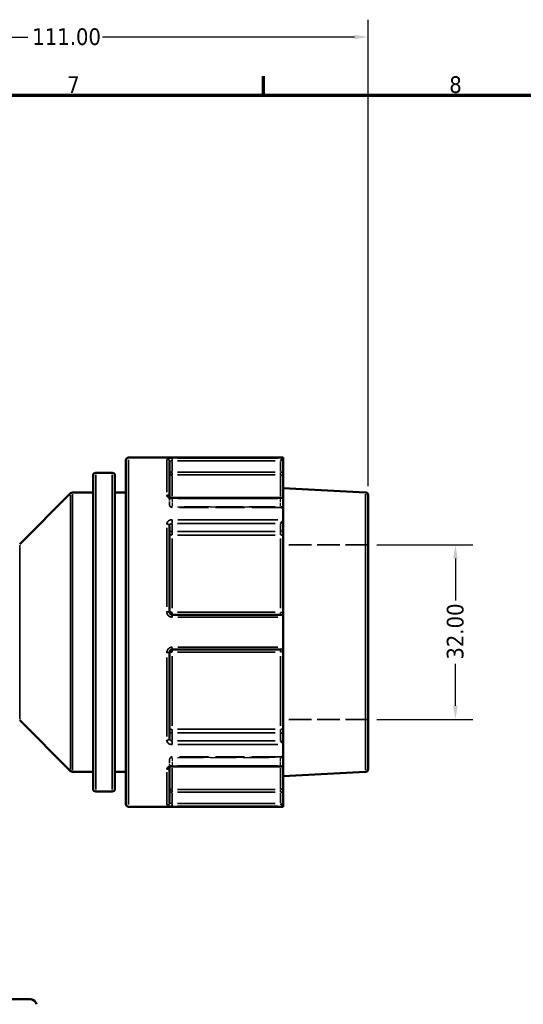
# Model space of a CAD drawing. Header units: millimetres. Extents: x 0 to 926, y 0 to 970.
# Tile 7 of 17: x 446 to 538, y 407 to 588. Entities that reach past the tile are written whole.
import ezdxf

# ---------------------------------------------------------------- set-up
doc = ezdxf.new("R2010")
doc.units = ezdxf.units.MM
doc.linetypes.add('DASHED', pattern=[0.2067, 0.1654, -0.0413])
for name, color, linetype, lineweight in [('Border (ANSI)', 7, 'Continuous', 70), ('Dimension (ANSI)', 7, 'Continuous', 25), ('Hidden (ANSI)', 7, 'DASHED', 35), ('Hidden Narrow (ANSI)', 7, 'DASHED', 25), ('Visible (ANSI)', 7, 'Continuous', 50), ('Visible Narrow (ANSI)', 7, 'Continuous', 35)]:
    doc.layers.add(name, color=color, linetype=linetype, lineweight=lineweight)
doc.styles.add('Note Text (ANSI)', font='tahoma.ttf')
doc.dimstyles.new('Default - mm (ANSI)', dxfattribs={"dimtxt": 3.048, "dimasz": 2.5, "dimexe": 3.175, "dimexo": 1.6002, "dimgap": 0.8, "dimtad": 0, "dimtoh": 1, "dimrnd": 1e-08, "dimzin": 4, "dimdsep": 46, "dimtxsty": 'Note Text (ANSI)', "dimcen": 0.09, "dimdle": 10, "dimclrd": 256, "dimclre": 256, "dimclrt": 256, "dimadec": 1, "dimazin": 1, "dimtfac": 1, "dimtofl": 0, "dimtmove": 0, "dimatfit": 3, "dimfxl": 1, "dimtolj": 1, "dimtzin": 4, "dimlwd": -1, "dimlwe": -1, "dimarcsym": 0})

# ---------------------------------------------------------------- blocks, each defined once
blk = doc.blocks.new('Borders Default Border')
at = {"layer": 'Border (ANSI)'}
blk.add_line((490.58, 574), (490.58, 577.45), dxfattribs=at)
at = {"layer": 'Border (ANSI)', "flags": 128}
blk.add_lwpolyline([(20, 20), (20, 574), (821, 574), (821, 20), (20, 20)], dxfattribs=at)
at = {"layer": 'Border (ANSI)', "char_height": 3.05, "attachment_point": 7, "style": 'Note Text (ANSI)'}
for s, insert in [('7', (454.6, 574.4)), ('8', (524.63, 574.33))]:
    blk.add_mtext(s, dxfattribs=dict(at, insert=insert))
blk = doc.blocks.new('*D9')
at = {"layer": 'Defpoints', "color": 0, "transparency": 16777216}
for p in [(509.75, 491.56), (509.75, 459.56), (525.75, 459.56)]:
    blk.add_point(p, dxfattribs=at)
at = {"layer": 'Dimension (ANSI)', "transparency": 16777216}
for p, q in [((511.35, 491.56), (528.93, 491.56)), ((525.75, 489.06), (525.75, 481.39)), ((525.75, 462.06), (525.75, 469.73)), ((511.35, 459.56), (528.93, 459.56))]:
    blk.add_line(p, q, dxfattribs=at)
for points in [[(525.34, 489.06), (526.17, 489.06), (525.75, 491.56)], [(525.34, 462.06), (526.17, 462.06), (525.75, 459.56)]]:
    blk.add_solid(points, dxfattribs=at)
at = {"layer": 'Dimension (ANSI)', "transparency": 16777216, "insert": (524.17, 470.53), "char_height": 3.048, "attachment_point": 1, "rotation": 90, "style": 'Note Text (ANSI)'}
blk.add_mtext('\\A1;32.00', dxfattribs=at)
blk = doc.blocks.new('*D10')
at = {"layer": 'Defpoints', "color": 0, "transparency": 16777216}
for p in [(509.75, 584.64), (398.75, 532.05), (509.75, 500.69)]:
    blk.add_point(p, dxfattribs=at)
at = {"layer": 'Dimension (ANSI)', "transparency": 16777216}
for p, q in [((398.75, 533.65), (398.75, 587.82)), ((509.75, 502.29), (509.75, 587.82)), ((401.25, 584.64), (447.41, 584.64)), ((507.25, 584.64), (461.09, 584.64))]:
    blk.add_line(p, q, dxfattribs=at)
for points in [[(401.25, 585.06), (401.25, 584.22), (398.75, 584.64)], [(507.25, 585.06), (507.25, 584.22), (509.75, 584.64)]]:
    blk.add_solid(points, dxfattribs=at)
at = {"layer": 'Dimension (ANSI)', "transparency": 16777216, "insert": (448.21, 586.23), "char_height": 3.048, "attachment_point": 1, "style": 'Note Text (ANSI)'}
blk.add_mtext('\\A1;111.00', dxfattribs=at)

msp = doc.modelspace()

# ---------------------------------------------------------------- linework, layer by layer
at = {"layer": 'Hidden (ANSI)', "ltscale": 0.080847}
msp.add_line((473.355, 500.323), (473.355, 500.297), dxfattribs=at)
at = {"layer": 'Hidden (ANSI)', "ltscale": 3.748057}
for p, q in [((473.355, 498.905), (473.355, 500.297)), ((473.355, 450.825), (473.355, 452.216))]:
    msp.add_line(p, q, dxfattribs=at)
at = {"layer": 'Hidden (ANSI)', "ltscale": 32.027092}
for p, q in [((493.715, 498.405), (473.855, 498.405)), ((493.715, 452.716), (473.855, 452.716))]:
    msp.add_line(p, q, dxfattribs=at)
at = {"layer": 'Hidden (ANSI)', "ltscale": 25.060474}
for p, q in [((509.755, 491.561), (494.215, 491.561)), ((509.755, 459.561), (494.215, 459.561))]:
    msp.add_line(p, q, dxfattribs=at)
at = {"layer": 'Hidden (ANSI)', "ltscale": 0.080952}
msp.add_line((473.355, 450.825), (473.355, 450.798), dxfattribs=at)
at = {"layer": 'Hidden (ANSI)', "ltscale": 1.495845}
for centre, start, end in [((473.855, 498.905), 180, 270), ((493.715, 497.905), 0, 90), ((493.715, 453.216), 270, 0), ((473.855, 452.216), 90, 180)]:
    msp.add_arc(centre, 0.5, start, end, dxfattribs=at)
at = {"layer": 'Hidden (ANSI)', "ltscale": 1.007576}
for centre, major_axis, start_param, end_param in [((493.715, 499.662), (0.462, 0.462), 0.3926991, 1.1780972), ((493.715, 451.46), (0.462, -0.462), 5.1050881, 5.8904862)]:
    msp.add_ellipse(centre, major_axis=major_axis, ratio=0.4142136, start_param=start_param, end_param=end_param, dxfattribs=at)
at = {"layer": 'Hidden (ANSI)', "ltscale": 0.487661}
msp.add_open_spline([(473.348, 500.332), (473.348, 500.332), (473.35, 500.328), (473.353, 500.316), (473.355, 500.306), (473.355, 500.297)], degree=3, knots=[0.124583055, 0.124583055, 0.124583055, 0.124583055, 0.141075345, 0.141075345, 0.157505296, 0.157505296, 0.157505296, 0.157505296], dxfattribs=at)
at = {"layer": 'Hidden (ANSI)', "ltscale": 0.486267}
msp.add_open_spline([(473.355, 500.297), (473.355, 500.315), (473.349, 500.331), (473.348, 500.332), (473.348, 500.332), (473.348, 500.332)], degree=3, knots=[0, 0, 0, 0, 0.031501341, 0.031501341, 0.03282649, 0.03282649, 0.03282649, 0.03282649], dxfattribs=at)
at = {"layer": 'Hidden (ANSI)', "ltscale": 2.104149}
msp.add_open_spline([(473.855, 450.96), (473.799, 450.96), (473.744, 450.955), (473.64, 450.938), (473.591, 450.926), (473.506, 450.897), (473.47, 450.88), (473.412, 450.848), (473.39, 450.832), (473.361, 450.806), (473.353, 450.796), (473.346, 450.787), (473.349, 450.79), (473.353, 450.806), (473.355, 450.815), (473.355, 450.825)], degree=3, knots=[0, 0, 0, 0, 0.02450766, 0.02450766, 0.0487203, 0.0487203, 0.0720987, 0.0720987, 0.09440085, 0.09440085, 0.11633824, 0.11633824, 0.14107534, 0.14107534, 0.1575053, 0.1575053, 0.1575053, 0.1575053], dxfattribs=at)
at = {"layer": 'Hidden (ANSI)', "ltscale": 0.487612}
msp.add_open_spline([(473.355, 450.825), (473.355, 450.806), (473.349, 450.791), (473.348, 450.789), (473.348, 450.789), (473.348, 450.789)], degree=3, knots=[0, 0, 0, 0, 0.031501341, 0.031501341, 0.032922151, 0.032922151, 0.032922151, 0.032922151], dxfattribs=at)
at = {"layer": 'Hidden Narrow (ANSI)', "ltscale": 0.073457}
for p, q in [((473.855, 500.017), (473.855, 500.043)), ((473.855, 451.078), (473.855, 451.105))]:
    msp.add_line(p, q, dxfattribs=at)
at = {"layer": 'Hidden Narrow (ANSI)', "ltscale": 3.548313}
for p, q in [((473.855, 499.942), (473.855, 498.625)), ((493.715, 498.625), (493.715, 499.942)), ((473.855, 452.497), (473.855, 451.179)), ((493.715, 451.179), (493.715, 452.497))]:
    msp.add_line(p, q, dxfattribs=at)
at = {"layer": 'Hidden Narrow (ANSI)', "ltscale": 28.824383}
for p, q in [((492.722, 500.015), (474.848, 500.015)), ((474.848, 498.552), (492.722, 498.552)), ((492.722, 498.51), (474.848, 498.51)), ((474.848, 452.611), (492.722, 452.611)), ((492.722, 452.57), (474.848, 452.57)), ((474.848, 451.106), (492.722, 451.106))]:
    msp.add_line(p, q, dxfattribs=at)
at = {"layer": 'Hidden Narrow (ANSI)', "ltscale": 0.468569}
for p, q in [((493.715, 500.023), (493.715, 500.154)), ((493.715, 450.967), (493.715, 451.099))]:
    msp.add_line(p, q, dxfattribs=at)
at = {"layer": 'Hidden Narrow (ANSI)', "ltscale": 0.673075}
for p, q in [((473.855, 498.406), (473.855, 498.538)), ((493.715, 498.538), (493.715, 498.406)), ((473.855, 452.583), (473.855, 452.716)), ((493.715, 452.716), (493.715, 452.583))]:
    msp.add_line(p, q, dxfattribs=at)
at = {"layer": 'Hidden Narrow (ANSI)', "ltscale": 0.060678}
msp.add_ellipse((472.855, 500.297), major_axis=(0.5, 0), ratio=0.7852689, start_param=0.0035455, end_param=0.067365, dxfattribs=at)
at = {"layer": 'Hidden Narrow (ANSI)', "ltscale": 1.346251}
for centre, major_axis, ratio, start_param, end_param in [((473.855, 498.905), (-0.5, 0), 0.7071068, 0.0785398, 1.4922565), ((473.855, 498.905), (-0.5, 0), 0.7900885, 0.0785398, 1.4922565), ((493.715, 498.198), (0.5, 0), 0.7071068, 0.0785398, 1.4922565), ((493.715, 498.115), (0.5, 0), 0.7900885, 0.0785398, 1.4922565), ((493.715, 453.006), (0.5, 0), 0.7900885, 4.7909288, 6.2046455), ((473.855, 452.216), (-0.5, 0), 0.7900885, 4.7909288, 6.2046455), ((473.855, 452.216), (-0.5, 0), 0.7071068, 4.7909288, 6.2046455), ((493.715, 452.923), (0.5, 0), 0.7071068, 4.7909288, 6.2046455)]:
    msp.add_ellipse(centre, major_axis=major_axis, ratio=ratio, start_param=start_param, end_param=end_param, dxfattribs=at)
at = {"layer": 'Hidden Narrow (ANSI)', "ltscale": 0.060795}
msp.add_ellipse((472.855, 450.825), major_axis=(0.5, 0), ratio=0.7852689, start_param=6.215691, end_param=6.279633, dxfattribs=at)
at = {"layer": 'Hidden Narrow (ANSI)', "ltscale": 1.360579}
msp.add_open_spline([(473.855, 500.015), (473.822, 500.015), (473.789, 500.017), (473.705, 500.027), (473.655, 500.038), (473.549, 500.072), (473.496, 500.099), (473.402, 500.17), (473.368, 500.218), (473.356, 500.276), (473.355, 500.286), (473.355, 500.297)], degree=3, knots=[0, 0, 0, 0, 0.01978721, 0.01978721, 0.05144674, 0.05144674, 0.09260413, 0.09260413, 0.14610875, 0.14610875, 0.1575053, 0.1575053, 0.1575053, 0.1575053], dxfattribs=at)
at = {"layer": 'Hidden Narrow (ANSI)', "ltscale": 1.360482}
msp.add_open_spline([(473.355, 450.825), (473.355, 450.852), (473.362, 450.879), (473.401, 450.949), (473.444, 450.989), (473.576, 451.064), (473.675, 451.093), (473.804, 451.105), (473.829, 451.106), (473.855, 451.106)], degree=3, knots=[0, 0, 0, 0, 0.03040395, 0.03040395, 0.07905027, 0.07905027, 0.14229049, 0.14229049, 0.1575067, 0.1575067, 0.1575067, 0.1575067], dxfattribs=at)
at = {"layer": 'Visible (ANSI)'}
for p, q in [((494.215, 507.561), (465.855, 507.561)), ((494.213, 507.443), (493.715, 506.945)), ((494.215, 507.561), (494.215, 507.447)), ((494.215, 504.875), (494.215, 507.447)), ((465.355, 444.061), (465.355, 507.061)), ((473.355, 506.843), (473.355, 500.323)), ((459.355, 446.853), (459.355, 504.268)), ((462.855, 504.768), (459.855, 504.768)), ((463.355, 504.268), (463.355, 446.853)), ((494.215, 503.883), (494.215, 504.875)), ((494.215, 503.883), (494.215, 500.017)), ((509.281, 501.185), (494.215, 501.975)), ((445.901, 491.707), (455.208, 501.014)), ((459.355, 501.161), (455.562, 501.161)), ((465.355, 501.161), (463.355, 501.161)), ((494.068, 500.162), (473.855, 500.162)), ((494.215, 500.017), (494.215, 496.198)), ((509.755, 500.686), (509.755, 450.435)), ((473.355, 495.064), (473.355, 479.261)), ((494.215, 494.38), (494.215, 496.198)), ((494.215, 493.06), (494.215, 494.38)), ((494.215, 493.06), (494.215, 479.135)), ((493.715, 478.761), (473.855, 478.761)), ((494.215, 478.261), (494.215, 479.135)), ((494.215, 478.261), (494.215, 472.861)), ((494.215, 471.986), (494.215, 472.861)), ((473.355, 471.861), (473.355, 456.057)), ((473.855, 472.361), (493.715, 472.361)), ((494.215, 471.986), (494.215, 458.062)), ((445.901, 459.414), (455.208, 450.107)), ((494.215, 456.742), (494.215, 458.062)), ((494.215, 454.923), (494.215, 456.742)), ((494.215, 454.923), (494.215, 451.105)), ((459.355, 449.961), (455.562, 449.961)), ((465.355, 449.961), (463.355, 449.961)), ((473.355, 450.798), (473.355, 444.279)), ((473.855, 450.96), (494.068, 450.96)), ((494.215, 451.105), (494.215, 447.239)), ((509.281, 449.936), (494.215, 449.146)), ((462.855, 446.353), (459.855, 446.353)), ((494.215, 446.247), (494.215, 447.239)), ((494.215, 443.675), (494.215, 446.247)), ((493.715, 444.177), (494.213, 443.678)), ((494.215, 443.561), (465.855, 443.561)), ((494.215, 443.675), (494.215, 443.561)), ((444.387, 408.268), (447.963, 408.268))]:
    msp.add_line(p, q, dxfattribs=at)
for centre, radius, start, end in [((465.855, 507.061), 0.5, 90, 180), ((459.855, 504.268), 0.5, 90, 180), ((462.855, 504.268), 0.5, 0, 90), ((455.562, 500.661), 0.5, 90, 135), ((509.255, 500.686), 0.5, 0, 87), ((493.715, 478.261), 0.5, 4.9171, 90), ((493.715, 472.861), 0.5, 270, 355.0829), ((455.562, 450.461), 0.5, 225, 270), ((509.255, 450.435), 0.5, 273, 0), ((459.855, 446.853), 0.5, 180, 270), ((462.855, 446.853), 0.5, 270, 0), ((465.855, 444.061), 0.5, 180, 270), ((447.963, 407.268), 1, 5, 90)]:
    msp.add_arc(centre, radius, start, end, dxfattribs=at)
for centre, major_axis, start_param, end_param in [((493.715, 499.662), (0.462, 0.462), 5.9763058, 6.6758844), ((493.715, 495.843), (-0.462, -0.462), 1.1780972, 2.663074), ((493.715, 455.278), (0.462, -0.462), 0.4785187, 1.9634954), ((493.715, 451.46), (0.462, -0.462), 5.8904862, 6.5900648)]:
    msp.add_ellipse(centre, major_axis=major_axis, ratio=0.4142136, start_param=start_param, end_param=end_param, dxfattribs=at)
for points in [[(494.215, 507.447), (494.215, 507.445), (494.214, 507.444), (494.213, 507.443)], [(494.213, 500.044), (494.214, 500.035), (494.215, 500.026), (494.215, 500.017)], [(494.215, 496.198), (494.215, 496.187), (494.214, 496.176), (494.213, 496.165)], [(494.213, 478.304), (494.214, 478.289), (494.215, 478.275), (494.215, 478.261)], [(494.215, 472.861), (494.215, 472.847), (494.214, 472.832), (494.213, 472.818)], [(494.213, 454.956), (494.214, 454.945), (494.215, 454.934), (494.215, 454.923)], [(494.215, 451.105), (494.215, 451.096), (494.214, 451.086), (494.213, 451.077)], [(494.213, 443.678), (494.214, 443.677), (494.215, 443.676), (494.215, 443.675)]]:
    msp.add_open_spline(points, degree=3, dxfattribs=at)
for points, knots in [([(473.855, 500.162), (473.799, 500.162), (473.744, 500.166), (473.64, 500.183), (473.591, 500.195), (473.506, 500.224), (473.47, 500.241), (473.412, 500.273), (473.39, 500.289), (473.361, 500.315), (473.353, 500.325), (473.349, 500.331), (473.348, 500.332), (473.348, 500.332)], [0, 0, 0, 0, 0.02450766, 0.02450766, 0.0487203, 0.0487203, 0.0720987, 0.0720987, 0.09440085, 0.09440085, 0.11633824, 0.11633824, 0.12458306, 0.12458306, 0.12458306, 0.12458306]), ([(473.855, 478.761), (473.822, 478.761), (473.789, 478.764), (473.706, 478.78), (473.656, 478.799), (473.551, 478.857), (473.499, 478.903), (473.404, 479.027), (473.37, 479.111), (473.356, 479.219), (473.355, 479.24), (473.355, 479.261)], [0, 0, 0, 0, 0.01962332, 0.01962332, 0.05102063, 0.05102063, 0.09183714, 0.09183714, 0.14489859, 0.14489859, 0.15750537, 0.15750537, 0.15750537, 0.15750537]), ([(473.355, 471.861), (473.355, 471.918), (473.365, 471.976), (473.415, 472.116), (473.471, 472.194), (473.631, 472.322), (473.743, 472.361), (473.855, 472.361)], [0, 0, 0, 0, 0.03471345, 0.03471345, 0.09025498, 0.09025498, 0.15750602, 0.15750602, 0.15750602, 0.15750602]), ([(473.348, 450.789), (473.348, 450.789), (473.354, 450.799), (473.382, 450.826), (473.402, 450.841), (473.454, 450.873), (473.487, 450.889), (473.564, 450.918), (473.609, 450.931), (473.707, 450.95), (473.76, 450.957), (473.828, 450.959), (473.841, 450.96), (473.855, 450.96)], [0.03292215, 0.03292215, 0.03292215, 0.03292215, 0.06007618, 0.06007618, 0.08212386, 0.08212386, 0.1042943, 0.1042943, 0.12747114, 0.12747114, 0.15153966, 0.15153966, 0.1575067, 0.1575067, 0.1575067, 0.1575067])]:
    msp.add_open_spline(points, degree=3, knots=knots, dxfattribs=at)
at = {"layer": 'Visible Narrow (ANSI)'}
for p, q in [((465.855, 507.167), (465.855, 443.955)), ((472.855, 501.224), (472.855, 507.224)), ((473.855, 506.982), (473.855, 507.438)), ((493.195, 507.443), (474.873, 507.443)), ((473.855, 504.978), (473.855, 506.841)), ((474.848, 506.945), (492.722, 506.945)), ((493.715, 506.841), (493.715, 504.978)), ((459.855, 504.408), (459.855, 446.713)), ((462.855, 446.713), (462.855, 504.408)), ((473.815, 504.875), (473.356, 504.875)), ((473.855, 504.384), (473.855, 504.839)), ((473.855, 504.293), (473.855, 500.492)), ((492.722, 504.875), (474.848, 504.875)), ((474.848, 504.379), (492.722, 504.379)), ((493.715, 504.839), (493.715, 504.384)), ((493.715, 500.492), (493.715, 504.293)), ((494.213, 504.875), (493.754, 504.875)), ((455.208, 450.42), (455.208, 500.701)), ((455.562, 500.845), (455.562, 450.276)), ((473.855, 500.055), (473.855, 500.161)), ((474.873, 500.044), (493.195, 500.044)), ((509.281, 450.251), (509.281, 500.87)), ((472.855, 480.192), (472.855, 494.675)), ((473.855, 495.517), (473.855, 496.136)), ((473.855, 494.099), (473.855, 495.417)), ((474.848, 495.49), (492.722, 495.49)), ((493.195, 496.165), (474.873, 496.165)), ((493.715, 495.417), (493.715, 494.099)), ((473.855, 493.395), (473.855, 494)), ((473.855, 492.747), (473.855, 479.967)), ((492.722, 494.026), (474.848, 494.026)), ((474.848, 493.366), (492.722, 493.366)), ((493.715, 494), (493.715, 493.395)), ((493.715, 479.967), (493.715, 492.747)), ((445.901, 491.508), (445.901, 459.613)), ((473.855, 478.762), (473.855, 479.162)), ((473.855, 478.34), (473.855, 478.759)), ((492.722, 479.198), (474.848, 479.198)), ((474.873, 478.304), (493.195, 478.304)), ((493.715, 479.162), (493.715, 478.762)), ((493.195, 472.818), (474.873, 472.818)), ((473.855, 472.362), (473.855, 472.781)), ((473.855, 471.959), (473.855, 472.359)), ((473.855, 471.155), (473.855, 458.375)), ((474.848, 471.923), (492.722, 471.923)), ((493.715, 472.359), (493.715, 471.959)), ((493.715, 458.375), (493.715, 471.155)), ((472.855, 456.446), (472.855, 470.93)), ((473.855, 457.122), (473.855, 457.726)), ((473.855, 455.705), (473.855, 457.022)), ((492.722, 457.755), (474.848, 457.755)), ((474.848, 457.095), (492.722, 457.095)), ((493.715, 457.726), (493.715, 457.122)), ((493.715, 457.022), (493.715, 455.705)), ((473.855, 454.985), (473.855, 455.604)), ((492.722, 455.631), (474.848, 455.631)), ((474.873, 454.956), (493.195, 454.956)), ((472.855, 443.898), (472.855, 449.897)), ((473.855, 450.96), (473.855, 451.066)), ((473.855, 450.63), (473.855, 446.829)), ((493.195, 451.077), (474.873, 451.077)), ((493.715, 446.829), (493.715, 450.63)), ((473.356, 446.247), (473.815, 446.247)), ((473.855, 446.283), (473.855, 446.737)), ((473.855, 444.28), (473.855, 446.143)), ((492.722, 446.743), (474.848, 446.743)), ((474.848, 446.247), (492.722, 446.247)), ((493.715, 446.737), (493.715, 446.283)), ((493.715, 446.143), (493.715, 444.28)), ((493.754, 446.247), (494.213, 446.247)), ((473.855, 443.683), (473.855, 444.139)), ((492.722, 444.177), (474.848, 444.177)), ((474.873, 443.678), (493.195, 443.678))]:
    msp.add_line(p, q, dxfattribs=at)
for centre, major_axis, ratio, start_param, end_param in [((472.855, 506.843), (0.5, 0), 0.9930776, 0.0785398, 1.4922565), ((473.855, 504.875), (-0.5, 0), 0.9921283, 0.0785398, 1.4922565), ((493.715, 503.883), (0.5, 0), 0.9921283, 0.0785398, 1.4922565), ((472.855, 500.297), (0.5, 0), 0.7852689, 0.1459048, 1.495802), ((472.855, 495.064), (0.5, 0), 0.6191549, 0.0785398, 1.4922565), ((473.855, 493.673), (-0.5, 0), 0.7071068, 4.7909288, 6.2046455), ((473.855, 493.673), (-0.5, 0), 0.6129928, 0.0785398, 1.4922565), ((493.715, 494.38), (0.5, 0), 0.7071068, 4.7909288, 6.2046455), ((493.715, 493.06), (0.5, 0), 0.6129928, 0.0785398, 1.4922565), ((472.855, 479.261), (0.5, 0), 0.1174603, 0.0785398, 1.4922565), ((473.855, 479.261), (-0.5, 0), 0.1252256, 0.0785398, 1.4922565), ((493.715, 479.135), (0.5, 0), 0.1252256, 0.0785398, 1.4922565), ((472.855, 471.861), (0.5, 0), 0.1174603, 4.7909288, 6.2046455), ((473.855, 471.861), (-0.5, 0), 0.1252256, 4.7909288, 6.2046455), ((493.715, 471.986), (0.5, 0), 0.1252256, 4.7909288, 6.2046455), ((473.855, 457.449), (-0.5, 0), 0.6129928, 4.7909288, 6.2046455), ((473.855, 457.449), (-0.5, 0), 0.7071068, 0.0785398, 1.4922565), ((493.715, 458.062), (0.5, 0), 0.6129928, 4.7909288, 6.2046455), ((493.715, 456.742), (0.5, 0), 0.7071068, 0.0785398, 1.4922565), ((472.855, 456.057), (0.5, 0), 0.6191549, 4.7909288, 6.2046455), ((472.855, 450.825), (0.5, 0), 0.7852689, 4.7873765, 6.1371511), ((473.855, 446.247), (-0.5, 0), 0.9921283, 4.7909288, 6.2046455), ((493.715, 447.239), (0.5, 0), 0.9921283, 4.7909288, 6.2046455), ((472.855, 444.279), (0.5, 0), 0.9930776, 4.7909288, 6.2046455)]:
    msp.add_ellipse(centre, major_axis=major_axis, ratio=ratio, start_param=start_param, end_param=end_param, dxfattribs=at)
for points, knots in [([(473.855, 507.443), (473.631, 507.443), (473.407, 507.436), (473.087, 507.412), (472.976, 507.397), (472.875, 507.366), (472.855, 507.353), (472.855, 507.339)], [-0.15750602, -0.15750602, -0.15750602, -0.15750602, -0.09025498, -0.09025498, -0.03471345, -0.03471345, 0, 0, 0, 0]), ([(473.355, 506.843), (473.355, 506.856), (473.365, 506.869), (473.415, 506.899), (473.471, 506.915), (473.631, 506.938), (473.743, 506.945), (473.855, 506.945)], [0, 0, 0, 0, 0.03471345, 0.03471345, 0.09025498, 0.09025498, 0.15750602, 0.15750602, 0.15750602, 0.15750602]), ([(472.855, 500.689), (472.855, 500.665), (472.857, 500.641), (472.881, 500.506), (472.949, 500.396), (473.138, 500.233), (473.243, 500.173), (473.455, 500.095), (473.555, 500.071), (473.723, 500.049), (473.789, 500.044), (473.855, 500.044)], [-0.1575053, -0.1575053, -0.1575053, -0.1575053, -0.14610875, -0.14610875, -0.09260413, -0.09260413, -0.05144674, -0.05144674, -0.01978721, -0.01978721, 0, 0, 0, 0]), ([(473.855, 496.165), (473.804, 496.165), (473.753, 496.162), (473.495, 496.131), (473.298, 496.053), (473.034, 495.847), (472.948, 495.734), (472.87, 495.535), (472.855, 495.454), (472.855, 495.374)], [-0.1575067, -0.1575067, -0.1575067, -0.1575067, -0.14229049, -0.14229049, -0.07905027, -0.07905027, -0.03040395, -0.03040395, 0, 0, 0, 0]), ([(473.355, 495.064), (473.355, 495.108), (473.362, 495.152), (473.401, 495.259), (473.444, 495.32), (473.576, 495.43), (473.675, 495.472), (473.804, 495.488), (473.829, 495.49), (473.855, 495.49)], [0, 0, 0, 0, 0.03040395, 0.03040395, 0.07905027, 0.07905027, 0.14229049, 0.14229049, 0.1575067, 0.1575067, 0.1575067, 0.1575067]), ([(472.855, 479.319), (472.855, 479.277), (472.857, 479.235), (472.884, 479.015), (472.953, 478.844), (473.143, 478.592), (473.248, 478.5), (473.458, 478.381), (473.557, 478.344), (473.724, 478.31), (473.789, 478.304), (473.855, 478.304)], [-0.15750537, -0.15750537, -0.15750537, -0.15750537, -0.14489859, -0.14489859, -0.09183714, -0.09183714, -0.05102063, -0.05102063, -0.01962332, -0.01962332, 0, 0, 0, 0]), ([(473.855, 472.818), (473.631, 472.818), (473.407, 472.738), (473.087, 472.48), (472.976, 472.322), (472.875, 472.035), (472.855, 471.919), (472.855, 471.802)], [-0.15750602, -0.15750602, -0.15750602, -0.15750602, -0.09025498, -0.09025498, -0.03471345, -0.03471345, 0, 0, 0, 0]), ([(472.855, 455.748), (472.855, 455.717), (472.857, 455.687), (472.881, 455.516), (472.949, 455.381), (473.138, 455.182), (473.243, 455.11), (473.455, 455.016), (473.555, 454.987), (473.723, 454.961), (473.789, 454.956), (473.855, 454.956)], [-0.1575053, -0.1575053, -0.1575053, -0.1575053, -0.14610875, -0.14610875, -0.09260413, -0.09260413, -0.05144674, -0.05144674, -0.01978721, -0.01978721, 0, 0, 0, 0]), ([(473.855, 455.631), (473.822, 455.631), (473.789, 455.634), (473.705, 455.648), (473.655, 455.664), (473.549, 455.713), (473.496, 455.752), (473.402, 455.858), (473.368, 455.932), (473.356, 456.024), (473.355, 456.041), (473.355, 456.057)], [0, 0, 0, 0, 0.01978721, 0.01978721, 0.05144674, 0.05144674, 0.09260413, 0.09260413, 0.14610875, 0.14610875, 0.1575053, 0.1575053, 0.1575053, 0.1575053]), ([(473.855, 451.077), (473.804, 451.077), (473.753, 451.074), (473.495, 451.048), (473.298, 450.983), (473.034, 450.812), (472.948, 450.72), (472.87, 450.56), (472.855, 450.496), (472.855, 450.432)], [-0.1575067, -0.1575067, -0.1575067, -0.1575067, -0.14229049, -0.14229049, -0.07905027, -0.07905027, -0.03040395, -0.03040395, 0, 0, 0, 0]), ([(473.855, 444.177), (473.822, 444.177), (473.789, 444.177), (473.706, 444.18), (473.656, 444.183), (473.551, 444.194), (473.499, 444.202), (473.404, 444.227), (473.37, 444.244), (473.356, 444.269), (473.355, 444.274), (473.355, 444.279)], [0, 0, 0, 0, 0.01962332, 0.01962332, 0.05102063, 0.05102063, 0.09183714, 0.09183714, 0.14489859, 0.14489859, 0.15750537, 0.15750537, 0.15750537, 0.15750537]), ([(472.855, 443.782), (472.855, 443.777), (472.857, 443.772), (472.884, 443.747), (472.953, 443.729), (473.143, 443.704), (473.248, 443.696), (473.458, 443.685), (473.557, 443.682), (473.724, 443.679), (473.789, 443.678), (473.855, 443.678)], [-0.15750537, -0.15750537, -0.15750537, -0.15750537, -0.14489859, -0.14489859, -0.09183714, -0.09183714, -0.05102063, -0.05102063, -0.01962332, -0.01962332, 0, 0, 0, 0])]:
    msp.add_open_spline(points, degree=3, knots=knots, dxfattribs=at)

# ---------------------------------------------------------------- block references
msp.add_blockref('Borders Default Border', (0, 0))

# ---------------------------------------------------------------- dimensions: what is measured, and where the dimension line sits
at = {"layer": 'Dimension (ANSI)'}
dim = msp.add_linear_dim(base=(509.755, 584.64), p1=(398.755, 532.053), p2=(509.755, 500.686), dimstyle='Default - mm (ANSI)', override={"dimgap": 0.8, "dimtoh": 0, "dimdec": 2, "dimtol": 0, "dimlim": 0, "dimtp": 0, "dimtm": 0, "dimtdec": 2, "dimatfit": 1}, dxfattribs=at)
dim.commit()
dim.dimension.update_dxf_attribs({"geometry": '*D10', "text_midpoint": (454.255, 584.64), "dimtype": 160})
dim = msp.add_linear_dim(base=(525.755, 459.561), p1=(509.755, 491.561), p2=(509.755, 459.561), angle=90, dimstyle='Default - mm (ANSI)', override={"dimgap": 0.8, "dimtoh": 0, "dimdec": 2, "dimtol": 0, "dimlim": 0, "dimtp": 0, "dimtm": 0, "dimtdec": 2, "dimatfit": 1}, dxfattribs=at)
dim.commit()
dim.dimension.update_dxf_attribs({"geometry": '*D9', "text_midpoint": (525.755, 475.561), "dimtype": 160})

doc.saveas('drawing.dxf')
